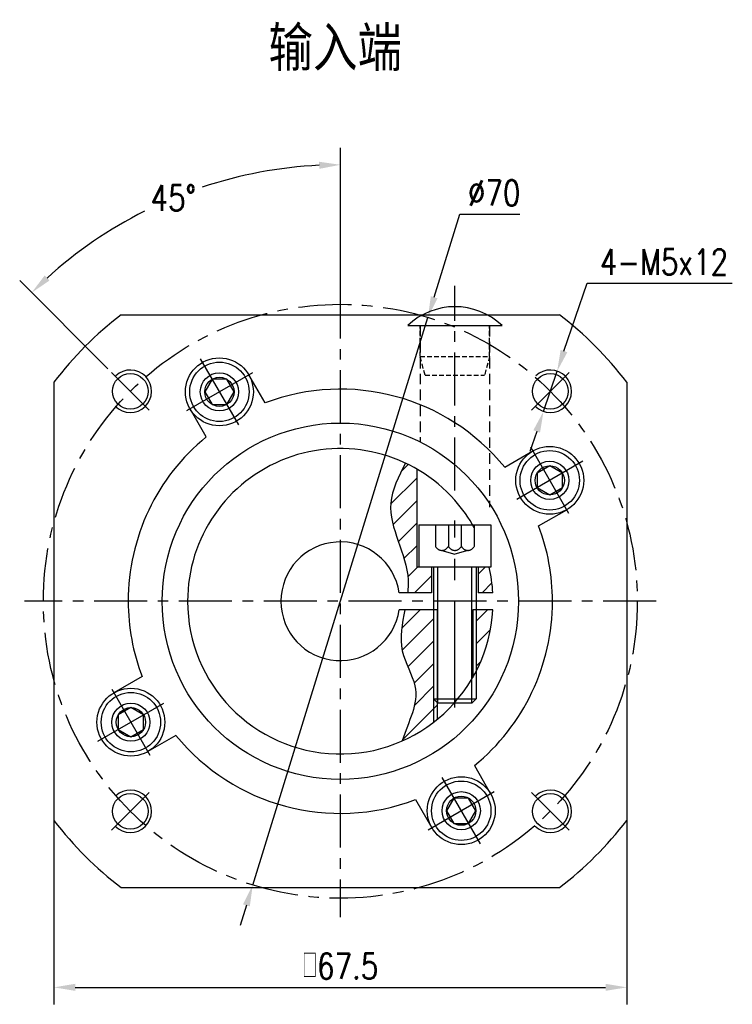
# Model space of a CAD drawing. Header units: inches. Extents: x 21 to 411, y 5 to 253.
# Tile 3 of 3: x 327 to 411, y 137 to 253. Entities that reach past the tile are written whole.
import ezdxf

# ---------------------------------------------------------------- set-up
doc = ezdxf.new("R2010")
doc.units = ezdxf.units.IN
doc.header["$LTSCALE"] = 10
doc.header["$MEASUREMENT"] = 0
doc.linetypes.add('CENTER', pattern=[2, 1.25, -0.25, 0.25, -0.25])
doc.linetypes.add('HIDDEN', pattern=[0.375, 0.25, -0.125])
for name, color, linetype in [('1轮廓实线层', 7, 'Continuous'), ('2细线层', 4, 'Continuous'), ('3中心线层', 1, 'CENTER'), ('4虚线层', 6, 'HIDDEN'), ('5剖面线层', 2, 'Continuous'), ('6文字层', 3, 'Continuous'), ('7标注层', 4, 'Continuous')]:
    doc.layers.add(name, color=color, linetype=linetype)
doc.styles.add('PC_TEXTSTYLE', font='isocp.shx', dxfattribs={"width": 0.8, "bigfont": 'HZFS.SHX'})
doc.styles.add('PC_TEXTSTYLE1', font='isocp.shx', dxfattribs={"bigfont": 'hzfs.shx'})
doc.styles.add('TH_GBDIM', font='romans.shx', dxfattribs={"width": 0.8, "bigfont": 'gbcbig.shx'})
doc.dimstyles.new('直径标注A3', dxfattribs={"dimtxt": 3.5, "dimasz": 3, "dimexe": 2, "dimexo": 0.0625, "dimgap": 1, "dimtad": 1, "dimtih": 1, "dimtoh": 1, "dimdsep": 46, "dimtxsty": 'PC_TEXTSTYLE', "dimsah": 1, "dimcen": 0.09, "dimclrt": 3, "dimadec": 0, "dimazin": 0, "dimtfac": 0.7, "dimtmove": 0, "dimatfit": 0, "dimfxl": 1, "dimtzin": 0, "dimarcsym": 0})
doc.dimstyles.new('线性标注', dxfattribs={"dimtxt": 2.5, "dimasz": 3, "dimexe": 2, "dimexo": 0, "dimgap": 1, "dimtad": 1, "dimdsep": 46, "dimtxsty": 'PC_TEXTSTYLE', "dimsah": 1, "dimcen": 0.09, "dimclrt": 3, "dimadec": 0, "dimazin": 0, "dimtfac": 0.7, "dimtix": 1, "dimtmove": 0, "dimatfit": 0, "dimfxl": 1, "dimtzin": 0, "dimarcsym": 0})
doc.dimstyles.new('角度标注', dxfattribs={"dimtxt": 3.5, "dimasz": 3, "dimexe": 2, "dimexo": 0, "dimgap": 1, "dimtad": 1, "dimtih": 1, "dimtoh": 1, "dimdsep": 46, "dimtxsty": 'PC_TEXTSTYLE', "dimsah": 1, "dimcen": 0.09, "dimclrd": 4, "dimclrt": 3, "dimadec": 0, "dimazin": 0, "dimtfac": 0.7, "dimtmove": 0, "dimatfit": 0, "dimfxl": 1, "dimtzin": 0, "dimarcsym": 0})

# ---------------------------------------------------------------- blocks, each defined once
blk = doc.blocks.new('*D95')
at = {"layer": '7标注层', "color": 0, "lineweight": -2, "transparency": 16777216}
for p, q in [((375.64, 220.47), (378.67, 230.27)), ((378.67, 230.27), (385.73, 230.27)), ((354.25, 151.2), (374.9, 218.08)), ((353.51, 148.81), (352.77, 146.42))]:
    blk.add_line(p, q, dxfattribs=at)
at = {"layer": '7标注层', "color": 0, "transparency": 16777216}
for points in [[(375.24, 220.59), (376.04, 220.35), (374.9, 218.08)], [(353.11, 148.93), (353.91, 148.69), (354.25, 151.2)]]:
    blk.add_solid(points, dxfattribs=at)
at = {"layer": 'Defpoints', "color": 0, "transparency": 16777216}
for p in [(374.9, 218.08), (354.25, 151.2)]:
    blk.add_point(p, dxfattribs=at)
at = {"layer": '7标注层', "color": 3, "transparency": 16777216, "insert": (382.7, 232.77), "char_height": 3, "attachment_point": 5, "style": 'TH_GBDIM'}
blk.add_mtext('∅70', dxfattribs=at)
blk = doc.blocks.new('GB／T70.1M5M16')
at = {"layer": '1轮廓实线层'}
for p, q in [((0, -4.25), (0, 4.25)), ((0, 4.25), (5, 4.25)), ((5, 4.25), (5, -4.25)), ((5, 2.5), (20.5, 2.5)), ((20.5, 2.5), (21, 2)), ((20.5, -2.5), (20.5, 2.5)), ((21, 2), (21, -2)), ((20.5, -2.5), (21, -2)), ((5, -2.5), (20.5, -2.5)), ((0, -4.25), (5, -4.25))]:
    blk.add_line(p, q, dxfattribs=at)
at = {"layer": '2细线层'}
for p, q in [((21, 2), (5, 2)), ((21, -2), (5, -2))]:
    blk.add_line(p, q, dxfattribs=at)
at = {"layer": '3中心线层'}
blk.add_line((21.5, 0), (-0.5, 0), dxfattribs=at)
at = {"layer": '4虚线层'}
for p, q in [((0, 2.29), (2.5, 2.29)), ((3, 1.53), (3.45, 0)), ((0, 0.76), (2.5, 0.76)), ((3, -1.53), (3.45, 0)), ((0, -0.76), (2.5, -0.76)), ((0, -2.29), (2.5, -2.29))]:
    blk.add_line(p, q, dxfattribs=at)
for centre in [(2.17, 1.53), (2.17, 0), (2.17, -1.53)]:
    blk.add_arc(centre, 0.833, 293.5487, 66.4513, dxfattribs=at)
blk = doc.blocks.new('*D96')
at = {"layer": '7标注层', "color": 0, "lineweight": -2, "transparency": 16777216}
for p, q in [((330.83, 158.81), (330.83, 137.14)), ((398.33, 158.81), (398.33, 137.14)), ((333.33, 139.14), (395.83, 139.14))]:
    blk.add_line(p, q, dxfattribs=at)
at = {"layer": '7标注层', "color": 0, "transparency": 16777216}
for points in [[(333.33, 139.56), (333.33, 138.73), (330.83, 139.14)], [(395.83, 139.56), (395.83, 138.73), (398.33, 139.14)]]:
    blk.add_solid(points, dxfattribs=at)
at = {"layer": 'Defpoints', "color": 0, "transparency": 16777216}
for p in [(330.83, 158.81), (398.33, 158.81), (398.33, 139.14)]:
    blk.add_point(p, dxfattribs=at)
at = {"layer": '7标注层', "color": 3, "transparency": 16777216, "insert": (364.58, 141.64), "char_height": 3, "attachment_point": 5, "style": 'TH_GBDIM'}
blk.add_mtext('{□}67.5', dxfattribs=at)
blk = doc.blocks.new('*D97')
at = {"layer": '7标注层', "color": 0, "lineweight": -2, "transparency": 16777216}
for p, q in [((364.58, 221.45), (364.58, 238.08)), ((337.18, 212.04), (326.79, 222.43))]:
    blk.add_line(p, q, dxfattribs=at)
at = {"layer": '7标注层', "color": 4, "lineweight": -2, "transparency": 16777216}
for start, end in [(92.7849, 108.4566), (116.6655, 132.2151)]:
    blk.add_arc((364.58, 184.64), 51.44, start, end, dxfattribs=at)
at = {"layer": '7标注层', "color": 4, "transparency": 16777216}
for points in [[(362.07, 236.44), (362.09, 235.6), (364.58, 236.08)], [(330.3, 222.44), (329.73, 223.04), (328.2, 221.01)]]:
    blk.add_solid(points, dxfattribs=at)
at = {"layer": 'Defpoints', "color": 0, "transparency": 16777216}
for p in [(351.26, 234.33), (364.58, 221.45), (337.18, 212.04), (392.86, 156.36), (364.58, 147.93)]:
    blk.add_point(p, dxfattribs=at)
at = {"layer": '7标注层', "color": 3, "transparency": 16777216, "insert": (344.89, 232.17), "char_height": 3, "attachment_point": 5, "style": 'TH_GBDIM'}
blk.add_mtext('45°', dxfattribs=at)
blk = doc.blocks.new('GB／T70.1M4R6')
at = {"layer": '1轮廓实线层'}
for p, q in [((0, 1.72), (-1.49, 0.86)), ((1.49, 0.86), (0, 1.72)), ((-1.49, 0.86), (-1.49, -0.86)), ((1.49, -0.86), (1.49, 0.86)), ((-1.49, -0.86), (0, -1.72)), ((0, -1.72), (1.49, -0.86))]:
    blk.add_line(p, q, dxfattribs=at)
for radius in [3.5, 1.72]:
    blk.add_circle((0, 0), radius, dxfattribs=at)
at = {"layer": '3中心线层'}
for p, q in [((0, 4.5), (0, -4.5)), ((4.5, 0), (-4.5, 0))]:
    blk.add_line(p, q, dxfattribs=at)
blk = doc.blocks.new('*D98')
at = {"layer": '7标注层', "color": 0, "lineweight": -2, "transparency": 16777216}
for p, q in [((390.93, 214.12), (393.66, 222.13)), ((393.66, 222.13), (410.77, 222.13)), ((388.52, 207.02), (390.13, 211.76)), ((387.72, 204.66), (386.91, 202.29))]:
    blk.add_line(p, q, dxfattribs=at)
at = {"layer": '7标注层', "color": 0, "transparency": 16777216}
for points in [[(390.54, 214.26), (391.33, 213.99), (390.13, 211.76)], [(387.32, 204.79), (388.11, 204.52), (388.52, 207.02)]]:
    blk.add_solid(points, dxfattribs=at)
at = {"layer": 'Defpoints', "color": 0, "transparency": 16777216}
for p in [(390.13, 211.76), (388.52, 207.02)]:
    blk.add_point(p, dxfattribs=at)
at = {"layer": '7标注层', "color": 3, "transparency": 16777216, "insert": (402.71, 224.63), "char_height": 3, "attachment_point": 5, "style": 'TH_GBDIM'}
blk.add_mtext('4-M5x12', dxfattribs=at)
blk = doc.blocks.new('卡扣11.2')
at = {"layer": '1轮廓实线层'}
blk.add_line((628.67, 284.14), (643.87, 284.14), dxfattribs=at)
blk.add_arc((636.27, 276.14), 11.03, 46.4688, 133.5312, dxfattribs=at)
at = {"layer": '4虚线层', "ltscale": 0.3}
for p, q in [((630.67, 279.14), (630.67, 284.14)), ((641.87, 279.14), (641.87, 284.14)), ((631.47, 276.14), (630.67, 279.14)), ((630.67, 279.14), (641.87, 279.14)), ((641.87, 279.14), (641.06, 276.14)), ((631.47, 276.14), (641.06, 276.14))]:
    blk.add_line(p, q, dxfattribs=at)

msp = doc.modelspace()

# ---------------------------------------------------------------- hatches: boundary and pattern name
at = {"layer": '5剖面线层'}
h = msp.add_hatch(dxfattribs=at)
h.set_pattern_fill('ANSI31', color=2, scale=15)
h.set_pattern_definition([(45, (9.637, 2.2616), (-1.325825, 1.325825), [])])
edge = h.paths.add_edge_path()
edge.add_arc((364.576, 184.642), 18, 60, 64.78532)
edge.add_spline(control_points=[(372.244, 200.927), (371.44, 199.359), (369.153, 194.903), (372.745, 189.756), (372.569, 186.147), (372.514, 185.642)], knot_values=[0, 0, 0, 0, 5.0338835, 14.3075989, 15.8155282, 15.8155282, 15.8155282, 15.8155282], degree=3, periodic=0)
edge.add_line((372.514, 185.642), (375.326, 185.642))
edge.add_line((375.326, 185.642), (375.326, 188.642))
edge.add_line((375.326, 188.642), (373.826, 188.642))
edge.add_line((373.826, 188.642), (373.576, 188.642))
edge.add_line((373.576, 188.642), (373.576, 200.23))
edge = h.paths.add_edge_path()
edge.add_line((375.576, 183.642), (372.188, 183.642))
edge.add_spline(control_points=[(372.188, 183.642), (371.87, 182.005), (371.216, 178.899), (374.568, 173.652), (372.592, 170.577), (371.871, 168.186)], knot_values=[17.80363, 17.80363, 17.80363, 17.80363, 22.6894076, 27.1277379, 34.5605338, 34.5605338, 34.5605338, 34.5605338], degree=3, periodic=0)
edge.add_arc((364.576, 184.642), 18, 293.91013, 307.66989)
edge.add_line((375.576, 170.394), (375.576, 183.642))
h.paths.add_polyline_path([(382.548, 183.642), (380.576, 183.642), (380.576, 176.395, 0.1054629)])
h.paths.add_polyline_path([(382.126, 188.642), (380.826, 188.642), (380.826, 185.642), (382.548, 185.642, 0.0421522)])
h.paths.add_polyline_path([(375.976, 172.742), (375.576, 173.142), (375.576, 170.394, 0.0070975), (375.976, 170.712)])

# ---------------------------------------------------------------- linework, layer by layer
for p, q in [((373.576, 200.23), (373.576, 188.642)), ((382.126, 188.642), (373.576, 188.642)), ((375.326, 188.642), (375.326, 185.642)), ((380.826, 188.642), (380.826, 185.642)), ((375.326, 185.642), (371.504, 185.642)), ((382.548, 185.642), (380.826, 185.642)), ((375.976, 183.642), (371.504, 183.642)), ((375.976, 183.642), (375.976, 170.712)), ((382.548, 183.642), (380.176, 183.642)), ((380.176, 183.642), (380.176, 175.662))]:
    msp.add_line(p, q)
for centre in [(339.827, 209.39), (389.325, 209.39), (339.827, 159.893), (389.325, 159.893)]:
    msp.add_circle(centre, 2.1)
for start, end in [(41.40962, 180), (28.69092, 41.40962), (3.18474, 12.83959), (180, 356.81526)]:
    msp.add_arc((364.576, 184.642), 18, start, end)
at = {"layer": '1轮廓实线层'}
for p, q in [((338.746, 218.392), (390.406, 218.392)), ((355.701, 208.013), (353.79, 211.323)), ((330.826, 210.472), (330.826, 158.812)), ((398.326, 210.472), (398.326, 158.812)), ((348.773, 204.013), (346.862, 207.323)), ((383.948, 200.445), (387.258, 202.356)), ((387.948, 193.517), (391.258, 195.428)), ((387.948, 193.517), (391.258, 195.428)), ((341.204, 175.767), (337.894, 173.856)), ((345.204, 168.839), (341.894, 166.928)), ((380.379, 165.27), (382.29, 161.96)), ((373.451, 161.27), (375.362, 157.96)), ((338.746, 150.892), (390.406, 150.892))]:
    msp.add_line(p, q, dxfattribs=at)
for centre, radius in [((350.326, 209.323), 4), ((350.326, 209.323), 2.25), ((364.576, 184.642), 21), ((389.258, 198.892), 4), ((389.258, 198.892), 2.25), ((339.894, 170.392), 4), ((339.894, 170.392), 2.25), ((378.826, 159.96), 4), ((378.826, 159.96), 2.25)]:
    msp.add_circle(centre, radius, dxfattribs=at)
for radius, start, end in [(42.5, 127.42801, 142.57199), (42.5, 37.42801, 52.57199), (25, 39.2069, 110.7931), (25, 129.2069, 180), (25, 360, 20.7931), (7, 8.21321, 351.78679), (25, 180, 200.7931), (25, 309.2069, 360), (25, 219.2069, 290.7931), (42.5, 217.42801, 232.57199), (42.5, 307.42801, 322.57199)]:
    msp.add_arc((364.576, 184.642), radius, start, end, dxfattribs=at)
at = {"layer": '2细线层'}
for p, q in [((375.576, 183.642), (375.576, 170.394)), ((380.576, 183.642), (380.576, 176.395))]:
    msp.add_line(p, q, dxfattribs=at)
for centre in [(339.827, 209.39), (389.325, 209.39), (339.827, 159.893), (389.325, 159.893)]:
    msp.add_arc(centre, 2.5, 225, 132.95329, dxfattribs=at)
for points, knots in [([(372.244, 200.927), (371.44, 199.359), (369.153, 194.903), (372.745, 189.756), (372.569, 186.147), (372.514, 185.642)], [0, 0, 0, 0, 5.0338835, 14.3075989, 15.8155282, 15.8155282, 15.8155282, 15.8155282]), ([(372.188, 183.642), (371.87, 182.005), (371.216, 178.899), (374.568, 173.652), (372.592, 170.577), (371.871, 168.186)], [17.80363, 17.80363, 17.80363, 17.80363, 22.6894076, 27.1277379, 34.5605338, 34.5605338, 34.5605338, 34.5605338])]:
    msp.add_open_spline(points, degree=3, knots=knots, dxfattribs=at)
at = {"layer": '3中心线层', "ltscale": 0.5}
for p, q in [((364.576, 221.867), (364.576, 147.416)), ((378.076, 197.71), (378.076, 221.799)), ((337.617, 211.6), (342.037, 207.181)), ((391.534, 211.6), (387.115, 207.181)), ((401.801, 184.642), (327.351, 184.642)), ((337.617, 157.683), (342.037, 162.103)), ((391.534, 157.683), (387.115, 162.103))]:
    msp.add_line(p, q, dxfattribs=at)
at = {"layer": '3中心线层'}
msp.add_line((380.176, 183.642), (380.176, 176.832), dxfattribs=at)
at = {"layer": '3中心线层', "ltscale": 0.5}
msp.add_circle((364.576, 184.642), 35, dxfattribs=at)
at = {"layer": '4虚线层', "ltscale": 0.5}
for p, q in [((373.979, 217.088), (373.979, 203.466)), ((382.174, 217.084), (382.174, 195.727))]:
    msp.add_line(p, q, dxfattribs=at)

# ---------------------------------------------------------------- block references
at = {"layer": '1轮廓实线层', "xscale": 0.731, "yscale": 0.731, "zscale": 0.731}
msp.add_blockref('卡扣11.2', (-87.036, 9.436), dxfattribs=at)
at = {"layer": '1轮廓实线层'}
for name, p, rotation in [('GB／T70.1M4R6', (350.326, 209.323), 30), ('GB／T70.1M4R6', (389.258, 198.892), 299.9999999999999), ('GB／T70.1M5M16', (378.076, 193.642), 270), ('GB／T70.1M4R6', (339.894, 170.392), 120), ('GB／T70.1M4R6', (378.826, 159.96), 209.9999999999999)]:
    msp.add_blockref(name, p, dxfattribs=dict(at, rotation=rotation))

# ---------------------------------------------------------------- texts
at = {"layer": '6文字层', "color": 7, "insert": (356.102, 252.393), "char_height": 5.25, "width": 35.12652, "attachment_point": 1, "style": 'PC_TEXTSTYLE1'}
msp.add_mtext('{\\C3;输入端}', dxfattribs=at)

# ---------------------------------------------------------------- dimensions: what is measured, and where the dimension line sits
at = {"layer": '7标注层'}
dim = msp.add_angular_dim_2l(base=(351.262, 234.328), line1=((337.175, 212.042), (392.86, 156.357)), line2=((364.576, 221.452), (364.576, 147.93)), dimstyle='角度标注', override={"dimtxt": 3, "dimasz": 2.5, "dimdec": 0, "dimtxsty": 'TH_GBDIM'}, dxfattribs=at)
dim.commit()
dim.dimension.update_dxf_attribs({"geometry": '*D97', "text_midpoint": (344.891, 232.166)})
dim = msp.add_diameter_dim_2p(p1=(354.247, 151.2), p2=(374.904, 218.083), dimstyle='直径标注A3', override={"dimtxt": 3, "dimasz": 2.5, "dimtxsty": 'TH_GBDIM', "dimadec": 2}, dxfattribs=at)
dim.commit()
dim.dimension.update_dxf_attribs({"geometry": '*D95', "text_midpoint": (382.698, 230.272), "dimtype": 163})
dim = msp.add_diameter_dim_2p(p1=(388.52, 207.023), p2=(390.129, 211.757), text='4-M5x12', dimstyle='直径标注A3', override={"dimtxt": 3, "dimasz": 2.5, "dimgap": 1, "dimtad": 1, "dimjust": 0, "dimdec": 2, "dimlfac": 1, "dimtxsty": 'TH_GBDIM', "dimse1": 0, "dimse2": 0, "dimsd1": 0, "dimsd2": 0, "dimadec": 2}, dxfattribs=at)
dim.commit()
dim.dimension.update_dxf_attribs({"geometry": '*D98', "text_midpoint": (402.714, 222.133), "dimtype": 163})
dim = msp.add_linear_dim(base=(398.326, 139.144), p1=(330.826, 158.812), p2=(398.326, 158.812), text='{□}<>', dimstyle='线性标注', override={"dimtxt": 3, "dimasz": 2.5, "dimtxsty": 'TH_GBDIM', "dimadec": 2}, dxfattribs=at)
dim.commit()
dim.dimension.update_dxf_attribs({"geometry": '*D96', "text_midpoint": (364.576, 141.644)})

doc.saveas('drawing.dxf')
